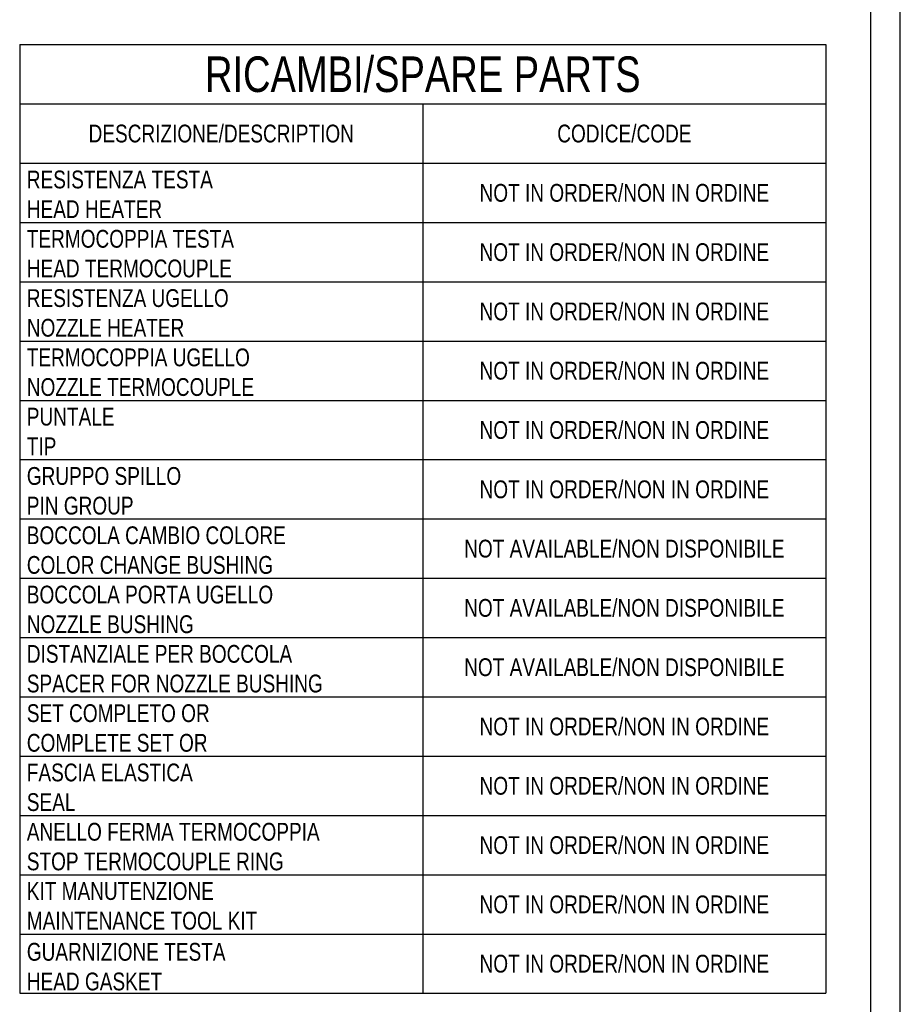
# Model space of a CAD drawing. Extents: x 0 to 1189, y 0 to 841.
# Tile 68 of 80: x 1040 to 1189, y 86 to 252. Entities that reach past the tile are written whole.
import ezdxf

# ---------------------------------------------------------------- set-up
doc = ezdxf.new("R2010")
doc.units = 0
doc.header["$LTSCALE"] = 65.395
doc.layers.get('0').update_dxf_attribs({"linetype": 'CONTINUOUS'})
doc.layers.add('TABLE_BL4', color=7, linetype='CONTINUOUS')
doc.styles.get("Standard").update_dxf_attribs({"font": 'txt', "width": 0.8})

# ---------------------------------------------------------------- blocks, each defined once
blk = doc.blocks.new('A0_BL15', base_point=(594.5, 420.5))
at = {"color": 7, "linetype": 'CONTINUOUS'}
for p, q in [((1189, 0), (1189, 841)), ((1184, 5), (1184, 836))]:
    blk.add_line(p, q, dxfattribs=at)
blk = doc.blocks.new('TABLE_BL4', base_point=(1108.45, 167.65))
at = {"layer": 'TABLE_BL4', "color": 2, "linetype": 'CONTINUOUS'}
for p, q in [((1040.45, 247.65), (1176.45, 247.65)), ((1040.45, 247.65), (1040.45, 87.65)), ((1176.45, 247.65), (1176.45, 87.65)), ((1040.45, 237.65), (1176.45, 237.65)), ((1108.45, 237.65), (1108.45, 87.65)), ((1040.45, 227.65), (1176.45, 227.65)), ((1040.45, 217.65), (1176.45, 217.65)), ((1040.45, 207.65), (1176.45, 207.65)), ((1040.45, 197.65), (1176.45, 197.65)), ((1040.45, 187.65), (1176.45, 187.65)), ((1040.45, 177.65), (1176.45, 177.65)), ((1040.45, 167.65), (1176.45, 167.65)), ((1040.45, 157.65), (1176.45, 157.65)), ((1040.45, 147.65), (1176.45, 147.65)), ((1040.45, 137.65), (1176.45, 137.65)), ((1040.45, 127.65), (1176.45, 127.65)), ((1040.45, 117.65), (1176.45, 117.65)), ((1040.45, 107.65), (1176.45, 107.65)), ((1040.45, 97.65), (1176.45, 97.65)), ((1040.45, 87.65), (1176.45, 87.65))]:
    blk.add_line(p, q, dxfattribs=at)
for s, insert, char_height, width, attachment_point in [('RICAMBI/SPARE PARTS', (1108.45, 245.65), 6, 136.2857, 2), ('DESCRIZIONE/DESCRIPTION', (1074.45, 234.15), 3, 80.3571, 2), ('CODICE/CODE', (1142.45, 234.15), 3, 40.0714, 2), ('RESISTENZA TESTA\\PHEAD HEATER', (1041.65, 226.4), 3, 57.4286, 1), ('NOT IN ORDER/NON IN ORDINE', (1142.45, 224.15), 3, 91.5, 2), ('TERMOCOPPIA TESTA\\PHEAD TERMOCOUPLE', (1041.65, 216.4), 3, 61.8214, 1), ('NOT IN ORDER/NON IN ORDINE', (1142.45, 214.15), 3, 91.5, 2), ('RESISTENZA UGELLO\\PNOZZLE HEATER', (1041.65, 206.4), 3, 58.7143, 1), ('NOT IN ORDER/NON IN ORDINE', (1142.45, 204.15), 3, 91.5, 2), ('TERMOCOPPIA UGELLO\\PNOZZLE TERMOCOUPLE', (1041.65, 196.4), 3, 63.1071, 1), ('NOT IN ORDER/NON IN ORDINE', (1142.45, 194.15), 3, 91.5, 2), ('PUNTALE\\PTIP ', (1041.65, 186.4), 3, 25.2857, 1), ('NOT IN ORDER/NON IN ORDINE', (1142.45, 184.15), 3, 91.5, 2), ('GRUPPO SPILLO\\PPIN GROUP', (1041.65, 176.4), 3, 44.8929, 1), ('NOT IN ORDER/NON IN ORDINE', (1142.45, 174.15), 3, 91.5, 2), ('BOCCOLA CAMBIO COLORE\\PCOLOR CHANGE BUSHING ', (1041.65, 166.4), 3, 74.6786, 1), ('NOT AVAILABLE/NON DISPONIBILE', (1142.45, 164.15), 3, 100.1786, 2), ('BOCCOLA PORTA UGELLO\\PNOZZLE BUSHING', (1041.65, 156.4), 3, 70.7143, 1), ('NOT AVAILABLE/NON DISPONIBILE', (1142.45, 154.15), 3, 100.1786, 2), ('DISTANZIALE PER BOCCOLA\\PSPACER FOR NOZZLE BUSHING', (1041.65, 146.4), 3, 86.6786, 1), ('NOT AVAILABLE/NON DISPONIBILE', (1142.45, 144.15), 3, 100.1786, 2), ('SET COMPLETO OR\\PCOMPLETE SET OR', (1041.65, 136.4), 3, 53.7857, 1), ('NOT IN ORDER/NON IN ORDINE', (1142.45, 134.15), 3, 91.5, 2), ('FASCIA ELASTICA\\PSEAL', (1041.65, 126.4), 3, 53.3571, 1), ('NOT IN ORDER/NON IN ORDINE', (1142.45, 124.15), 3, 91.5, 2), ('ANELLO FERMA TERMOCOPPIA\\PSTOP TERMOCOUPLE RING', (1041.65, 116.4), 3, 84.6429, 1), ('NOT IN ORDER/NON IN ORDINE', (1142.45, 114.15), 3, 91.5, 2), ('KIT MANUTENZIONE\\PMAINTENANCE TOOL KIT', (1041.65, 106.4), 3, 70.2857, 1), ('NOT IN ORDER/NON IN ORDINE', (1142.45, 104.15), 3, 91.5, 2), ('GUARNIZIONE TESTA\\PHEAD GASKET', (1041.65, 96.15), 3, 60.3214, 1), ('NOT IN ORDER/NON IN ORDINE', (1142.45, 94.15), 3, 91.5, 2)]:
    blk.add_mtext(s, dxfattribs=dict(at, insert=insert, char_height=char_height, width=width, attachment_point=attachment_point))

msp = doc.modelspace()

# ---------------------------------------------------------------- linework, layer by layer
at = {"color": 7, "linetype": 'CONTINUOUS'}
msp.add_line((1189, 0), (1189, 841), dxfattribs=at)

# ---------------------------------------------------------------- block references
at = {"color": 2, "linetype": 'CONTINUOUS'}
msp.add_blockref('A0_BL15', (594.5, 420.5), dxfattribs=at)
at = {"layer": 'TABLE_BL4'}
msp.add_blockref('TABLE_BL4', (1108.453, 167.654), dxfattribs=at)

doc.saveas('drawing.dxf')
